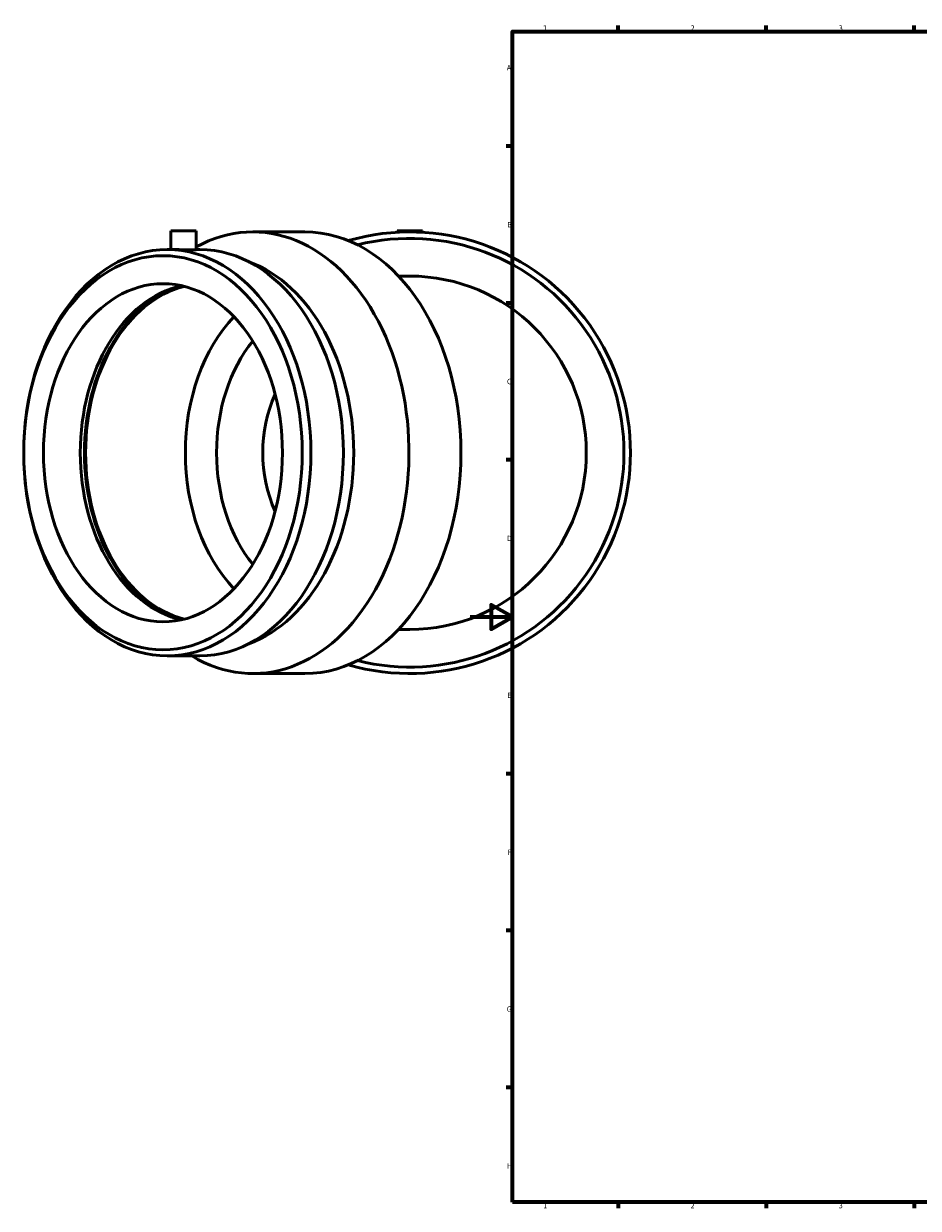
# Model space of a CAD drawing. Header units: millimetres. Extents: x -440 to 1488, y -263 to 1273.
# Tile 1 of 6: x -211 to 212, y 17 to 578. Entities that reach past the tile are written whole.
import ezdxf

# ---------------------------------------------------------------- set-up
doc = ezdxf.new("R2010")
doc.units = ezdxf.units.MM
doc.layers.add('Border (ISO)', color=7, linetype='Continuous', lineweight=70)
doc.layers.add('Visible (ISO)', color=7, linetype='Continuous', lineweight=50)
doc.styles.add('Note Text (ISO)', font='tahoma.ttf')

# ---------------------------------------------------------------- blocks, each defined once
blk = doc.blocks.new('Borders Default Border')
at = {"layer": 'Border (ISO)'}
for p, q in [((70.08, 574), (70.08, 576.9)), ((140.17, 574), (140.17, 576.9)), ((210.25, 574), (210.25, 576.9)), ((20, 519.75), (17.1, 519.75)), ((20, 445.5), (17.1, 445.5)), ((20, 371.25), (17.1, 371.25)), ((20, 222.75), (17.1, 222.75)), ((20, 148.5), (17.1, 148.5)), ((20, 74.25), (17.1, 74.25)), ((70.08, 20), (70.08, 17.1)), ((140.17, 20), (140.17, 17.1)), ((210.25, 20), (210.25, 17.1))]:
    blk.add_line(p, q, dxfattribs=at)
at = {"layer": 'Border (ISO)', "flags": 128}
for points in [[(20, 20), (20, 574), (821, 574), (821, 20), (20, 20)], [(0, 297), (20, 297), (10, 302.77), (10, 291.23), (20, 297)]]:
    blk.add_lwpolyline(points, dxfattribs=at)
at = {"layer": 'Border (ISO)', "color": 232, "true_color": 0xca0064, "char_height": 2.5, "attachment_point": 7, "style": 'Note Text (ISO)'}
for s, insert in [('1', (34.48, 574.4)), ('2', (104.37, 574.4)), ('3', (174.43, 574.35)), ('A', (17.29, 555.62)), ('B', (17.59, 481.37)), ('C', (17.43, 407.08)), ('D', (17.43, 332.88)), ('E', (17.64, 258.63)), ('F', (17.7, 184.38)), ('G', (17.31, 110.08)), ('H', (17.44, 35.88)), ('1', (34.48, 17.1)), ('2', (104.37, 17.1)), ('3', (174.43, 17.05))]:
    blk.add_mtext(s, dxfattribs=dict(at, insert=insert))

msp = doc.modelspace()

# ---------------------------------------------------------------- linework, layer by layer
at = {"layer": 'Visible (ISO)'}
for p, q in [((-141.713, 479.677), (-129.713, 479.677)), ((-141.713, 479.677), (-141.713, 470.817)), ((-129.713, 479.677), (-129.713, 470.724)), ((-102.884, 479.177), (-78.279, 479.177)), ((-34.638, 479.677), (-22.638, 479.677)), ((-34.638, 479.677), (-34.638, 479.005)), ((-22.638, 479.677), (-22.638, 479.005)), ((-143.414, 470.817), (-139.956, 470.817)), ((-129.713, 470.817), (-128.012, 470.817)), ((-28.638, 458.277), (-33.943, 458.277)), ((-33.943, 291.077), (-28.638, 291.077)), ((-143.414, 278.537), (-128.012, 278.537)), ((-102.884, 270.177), (-78.279, 270.177))]:
    msp.add_line(p, q, dxfattribs=at)
for radius, start, end in [(104.5, 253.84318, 106.15682), (101.439, 255.89271, 104.10729), (83.6, 270, 90), (69.55, 156.46614, 203.53386)]:
    msp.add_arc((-28.638, 374.677), radius, start, end, dxfattribs=at)
for centre, major_axis, start_param, end_param in [((-102.884, 374.677), (0, 104.5), 2.7388768, 6.654763), ((-78.279, 374.677), (0, 104.5), 3.1415927, 6.2831853), ((-128.012, 374.677), (0, 96.14), 3.1415927, 6.2831853), ((-121.103, 374.677), (0, 93.256), 3.3915172, 6.0332608), ((-128.012, 374.677), (0, -80), 3.2963712, 6.1284068), ((-125.519, 374.677), (0, -80.749), 3.3771682, 6.0476098), ((-125.519, 374.677), (0, -80), 3.3187156, 6.1060624), ((-78.279, 374.677), (0, 80), 0.6357113, 2.5058814), ((-70.889, 374.677), (0, 69.55), 0.7096176, 2.4319751)]:
    msp.add_ellipse(centre, major_axis=major_axis, ratio=0.7071068, start_param=start_param, end_param=end_param, dxfattribs=at)
for centre, major_axis in [((-143.414, 374.677), (0, -96.14)), ((-145.454, 374.677), (0, -93.256)), ((-145.454, 374.677), (0, -80))]:
    msp.add_ellipse(centre, major_axis=major_axis, ratio=0.7071068, dxfattribs=at)
msp.add_open_spline([(-129.713, 470.724), (-129.713, 470.7), (-129.864, 470.675), (-130.476, 470.64), (-130.938, 470.63), (-132.004, 470.63), (-132.678, 470.64), (-134.157, 470.675), (-134.96, 470.7), (-136.467, 470.747), (-137.27, 470.772), (-138.748, 470.808), (-139.423, 470.817), (-139.956, 470.817)], degree=3, knots=[1.3564501, 1.3564501, 1.3564501, 1.3564501, 1.5825252, 1.5825252, 1.8086003, 1.8086003, 2.0346754, 2.0346754, 2.2607505, 2.2607505, 2.4868255, 2.4868255, 2.7129005, 2.7129005, 2.7129005, 2.7129005], dxfattribs=at)

# ---------------------------------------------------------------- block references
msp.add_blockref('Borders Default Border', (0, 0))

doc.saveas('drawing.dxf')
